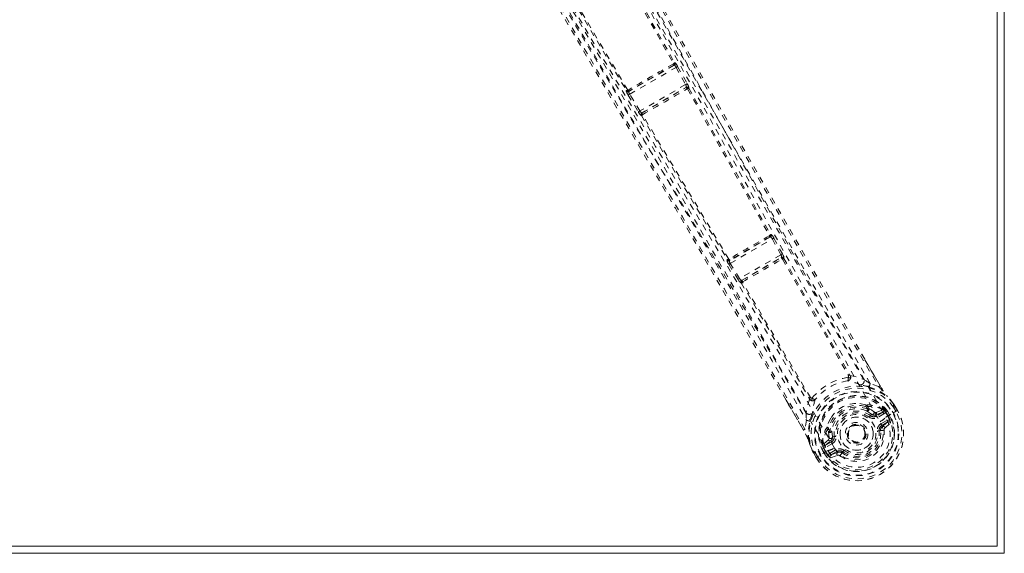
# Model space of a CAD drawing. Header units: inches. Extents: x 7.1 to 78.6, y 22.7 to 58.4.
# Tile 4 of 7: x 62.3 to 78.6, y 22.7 to 31.5. Entities that reach past the tile are written whole.
import ezdxf

# ---------------------------------------------------------------- set-up
doc = ezdxf.new("R2010")
doc.units = ezdxf.units.IN
doc.header["$MEASUREMENT"] = 0
doc.linetypes.add('SLD-Dashed', pattern=[0.075, 0.05, -0.025])
doc.linetypes.add('SLD-Solid', pattern=[0])

msp = doc.modelspace()

# ---------------------------------------------------------------- linework, layer by layer
at = {"color": 7, "linetype": 'SLD-Solid', "lineweight": 15}
for p, q in [((78.59, 58.432), (78.59, 22.682)), ((78.472, 58.314), (78.472, 22.801)), ((78.472, 22.801), (78.472, 58.314)), ((78.472, 22.801), (7.208, 22.801)), ((7.208, 22.801), (78.472, 22.801)), ((78.59, 22.682), (7.09, 22.682))]:
    msp.add_line(p, q, dxfattribs=at)
at = {"color": 7, "linetype": 'SLD-Dashed', "lineweight": 0}
for p, q in [((71.75, 33.212), (73.101, 30.808)), ((71.769, 33.224), (73.119, 30.821)), ((70.914, 32.731), (72.32, 30.36)), ((72.341, 30.369), (70.934, 32.741)), ((73.115, 30.781), (72.357, 30.343)), ((72.374, 30.301), (73.143, 30.745)), ((73.108, 30.781), (73.115, 30.781)), ((73.119, 30.821), (73.127, 30.822)), ((73.143, 30.745), (73.3, 30.458)), ((73.169, 30.76), (73.327, 30.473)), ((73.3, 30.458), (72.544, 30.021)), ((72.575, 29.987), (73.314, 30.414)), ((73.314, 30.414), (73.313, 30.412)), ((73.356, 30.403), (73.354, 30.401)), ((72.32, 30.36), (72.316, 30.354)), ((72.348, 30.286), (72.518, 30.006)), ((72.357, 30.343), (72.361, 30.349)), ((72.544, 30.021), (72.374, 30.301)), ((72.564, 29.946), (72.567, 29.946)), ((72.577, 29.988), (72.575, 29.987)), ((74.711, 27.969), (74.722, 27.971)), ((74.711, 27.931), (74.027, 27.536)), ((74.043, 27.493), (74.741, 27.896)), ((74.7, 27.929), (74.711, 27.931)), ((74.741, 27.896), (74.881, 27.637)), ((74.767, 27.91), (74.907, 27.651)), ((74.881, 27.637), (74.197, 27.242)), ((74.907, 27.651), (74.92, 27.626)), ((73.995, 27.555), (73.987, 27.547)), ((74.017, 27.477), (74.171, 27.226)), ((74.022, 27.564), (74.022, 27.564)), ((74.027, 27.536), (74.035, 27.545)), ((74.197, 27.242), (74.043, 27.493)), ((74.231, 27.21), (74.892, 27.592)), ((74.892, 27.592), (74.889, 27.588)), ((74.911, 27.563), (76.004, 25.63)), ((74.933, 27.58), (74.93, 27.576)), ((74.93, 27.576), (76.023, 25.644)), ((74.171, 27.226), (74.187, 27.203)), ((74.22, 27.168), (74.225, 27.169)), ((74.225, 27.169), (75.352, 25.257)), ((74.235, 27.21), (74.231, 27.21)), ((75.373, 25.266), (74.246, 27.179)), ((74.249, 27.186), (74.249, 27.186)), ((76.227, 25.988), (76.531, 25.462)), ((76.005, 25.629), (76.004, 25.63)), ((76.035, 25.631), (76.035, 25.631)), ((76.505, 25.448), (76.364, 25.499)), ((75.256, 24.726), (74.969, 25.223)), ((75.357, 25.239), (75.357, 25.239)), ((75.373, 25.266), (75.374, 25.265)), ((76.638, 25.298), (76.65, 25.284)), ((76.753, 25.16), (76.751, 25.164)), ((76.289, 25.148), (76.309, 25.137)), ((76.326, 25.071), (76.306, 25.105)), ((76.385, 24.989), (76.306, 25.044)), ((76.325, 25.119), (76.344, 25.086)), ((76.453, 24.981), (76.577, 25.024)), ((76.464, 25.021), (76.575, 25.061)), ((76.577, 25.024), (76.466, 24.96)), ((76.588, 25.057), (76.575, 25.061)), ((76.593, 25.055), (76.589, 25.057)), ((76.609, 25.039), (76.617, 25.026)), ((76.624, 25.025), (76.609, 25.039)), ((76.617, 25.026), (76.656, 24.96)), ((76.622, 24.94), (76.748, 25.013)), ((76.624, 25.024), (76.649, 25.041)), ((76.661, 24.962), (76.625, 25.024)), ((76.649, 25.041), (76.65, 25.04)), ((76.65, 25.04), (76.686, 24.977)), ((76.748, 25.013), (76.768, 25.024)), ((76.791, 25.038), (76.752, 25.105)), ((76.768, 25.024), (76.814, 25.051)), ((76.816, 25.052), (76.776, 25.12)), ((76.778, 25.12), (76.778, 25.12)), ((76.817, 25.053), (76.778, 25.12)), ((76.814, 25.051), (76.817, 25.053)), ((75.307, 24.889), (75.281, 24.741)), ((76.367, 24.966), (76.385, 24.989)), ((76.385, 24.989), (76.405, 24.979)), ((76.453, 24.981), (76.466, 24.96)), ((76.592, 24.998), (76.481, 24.934)), ((76.542, 24.828), (76.643, 24.886)), ((76.557, 24.802), (76.658, 24.861)), ((76.658, 24.861), (76.567, 24.785)), ((76.611, 24.765), (76.702, 24.844)), ((76.622, 24.94), (76.622, 24.94)), ((76.656, 24.96), (76.661, 24.962)), ((75.648, 24.756), (75.648, 24.778)), ((75.656, 24.732), (75.675, 24.699)), ((75.675, 24.699), (75.683, 24.597)), ((75.677, 24.741), (75.697, 24.708)), ((75.73, 24.711), (75.738, 24.616)), ((76.537, 24.717), (76.513, 24.714)), ((76.567, 24.785), (76.557, 24.802)), ((75.67, 24.563), (75.581, 24.487)), ((75.611, 24.467), (75.711, 24.553)), ((75.723, 24.531), (75.611, 24.467)), ((75.711, 24.553), (75.723, 24.531)), ((75.738, 24.616), (75.767, 24.619)), ((76.004, 24.588), (75.998, 24.601)), ((76.009, 24.58), (76.004, 24.588)), ((75.406, 24.382), (75.404, 24.386)), ((75.43, 24.341), (75.406, 24.386)), ((75.454, 24.355), (75.492, 24.288)), ((75.662, 24.386), (75.516, 24.302)), ((75.561, 24.413), (75.588, 24.426)), ((75.562, 24.412), (75.561, 24.413)), ((75.598, 24.349), (75.562, 24.412)), ((75.577, 24.473), (75.581, 24.487)), ((75.577, 24.473), (75.577, 24.469)), ((75.577, 24.473), (75.577, 24.473)), ((75.588, 24.427), (75.578, 24.451)), ((75.581, 24.487), (75.581, 24.487)), ((75.581, 24.487), (75.581, 24.487)), ((75.583, 24.446), (75.59, 24.433)), ((75.588, 24.427), (75.583, 24.446)), ((75.588, 24.426), (75.623, 24.364)), ((75.59, 24.433), (75.628, 24.366)), ((75.628, 24.366), (75.623, 24.364)), ((75.738, 24.505), (75.626, 24.441)), ((75.628, 24.366), (75.628, 24.366)), ((75.663, 24.386), (75.662, 24.386)), ((75.698, 24.341), (75.799, 24.399)), ((75.713, 24.315), (75.814, 24.374)), ((75.824, 24.356), (75.713, 24.315)), ((75.824, 24.356), (75.814, 24.374)), ((75.862, 24.301), (75.898, 24.348)), ((75.898, 24.348), (75.892, 24.352)), ((75.912, 24.367), (75.898, 24.348)), ((75.467, 24.273), (75.428, 24.341)), ((75.428, 24.341), (75.428, 24.341)), ((75.429, 24.342), (75.468, 24.273)), ((75.467, 24.273), (75.47, 24.275)), ((75.516, 24.302), (75.47, 24.275)), ((75.705, 24.269), (75.82, 24.308))]:
    msp.add_line(p, q, dxfattribs=at)
at = {"color": 7, "linetype": 'SLD-Dashed', "lineweight": 0, "flags": 128}
for points in [[(68.067, 40.203), (68.53, 39.39), (69.011, 38.545), (69.51, 37.669), (69.89, 37.001), (69.941, 36.912), (69.991, 36.823), (70.042, 36.734), (70.093, 36.644), (70.144, 36.554), (70.206, 36.446), (70.387, 36.127), (70.553, 35.836), (70.703, 35.572), (70.837, 35.336), (71.088, 34.895), (71.308, 34.509), (71.634, 33.937), (71.93, 33.416), (72.198, 32.946), (72.499, 32.417), (72.806, 31.879), (73.4, 30.838), (74.034, 29.731), (74.647, 28.662), (75.265, 27.586), (75.891, 26.504), (76.505, 25.448)], [(68.093, 40.218), (70.196, 36.524), (72.298, 32.831), (74.406, 29.141), (76.227, 25.988)], [(68.037, 40.077), (69.261, 37.963), (70.478, 35.846), (71.686, 33.726), (72.883, 31.601), (73.816, 29.93), (74.746, 28.26), (75.678, 26.594), (76.622, 24.94)], [(67.971, 39.974), (69.192, 37.865), (70.406, 35.752), (71.61, 33.636), (72.802, 31.515), (73.731, 29.847), (74.657, 28.18), (75.587, 26.517), (76.529, 24.866)], [(74.969, 25.223), (73.132, 28.406), (70.99, 32.076), (68.843, 35.743), (66.695, 39.411)], [(75.281, 24.741), (74.616, 25.9), (73.939, 27.073), (73.248, 28.265), (72.581, 29.411), (71.893, 30.591), (71.204, 31.77), (70.547, 32.893), (69.964, 33.888), (69.557, 34.584), (68.887, 35.727), (68.31, 36.713), (67.759, 37.653), (67.23, 38.558), (66.721, 39.426)], [(66.845, 39.389), (68.065, 37.272), (69.289, 35.159), (70.521, 33.053), (71.763, 30.954), (72.744, 29.311), (73.725, 27.671), (74.701, 26.03), (75.663, 24.386)], [(75.772, 24.429), (74.796, 26.101), (73.803, 27.767), (72.804, 29.432), (71.806, 31.101), (70.814, 32.775), (69.523, 34.975), (68.242, 37.183), (66.967, 39.395)], [(76.364, 25.499), (75.983, 26.155), (75.586, 26.843), (75.171, 27.562), (74.74, 28.314), (74.316, 29.052), (73.96, 29.675), (73.62, 30.27), (73.255, 30.908), (72.866, 31.591), (72.746, 31.801), (72.625, 32.014), (72.501, 32.232), (72.393, 32.421), (72.306, 32.575), (72.214, 32.736), (72.118, 32.904), (72.018, 33.08), (71.815, 33.436), (71.597, 33.819), (71.364, 34.229), (71.318, 34.309), (71.307, 34.33), (71.298, 34.344), (71.287, 34.364), (71.272, 34.39), (71.255, 34.421), (71.234, 34.457), (71.162, 34.584), (71.066, 34.752), (70.967, 34.927), (70.851, 35.13), (70.718, 35.363), (70.662, 35.463), (70.602, 35.567), (70.541, 35.676), (70.476, 35.789), (70.435, 35.861), (70.396, 35.93), (69.983, 36.656), (69.585, 37.355), (69.208, 38.017), (68.852, 38.643), (68.517, 39.231)], [(76.256, 25.566), (74.296, 28.967), (72.349, 32.376), (70.407, 35.789), (68.465, 39.201)], [(67.39, 38.58), (69.374, 35.192), (71.358, 31.804), (73.338, 28.414), (75.303, 25.016)], [(67.338, 38.55), (67.647, 38.023), (67.974, 37.465), (68.319, 36.876), (68.681, 36.257), (69.056, 35.617), (69.106, 35.53), (69.157, 35.444), (69.208, 35.357), (69.259, 35.269), (69.311, 35.181), (69.376, 35.071), (69.571, 34.738), (69.744, 34.442), (69.896, 34.183), (70.026, 33.96), (70.098, 33.838), (70.161, 33.73), (70.216, 33.636), (70.262, 33.558), (70.299, 33.495), (70.328, 33.446), (70.393, 33.333), (70.482, 33.182), (70.746, 32.732), (70.989, 32.316), (71.105, 32.118), (71.216, 31.928), (71.322, 31.748), (71.453, 31.524), (71.585, 31.297), (71.714, 31.076), (71.84, 30.861), (72.404, 29.895), (73.004, 28.867), (73.578, 27.882), (74.157, 26.883), (74.739, 25.876), (75.307, 24.889)], [(73.098, 30.802), (73.099, 30.802), (73.1, 30.803), (73.1, 30.805), (73.101, 30.808)], [(73.108, 30.781), (73.113, 30.785), (73.117, 30.789), (73.119, 30.794), (73.119, 30.799), (73.116, 30.803), (73.112, 30.806), (73.107, 30.808), (73.101, 30.808)], [(73.169, 30.76), (73.168, 30.759), (73.167, 30.758), (73.164, 30.757), (73.161, 30.755), (73.157, 30.753), (73.153, 30.751), (73.148, 30.748), (73.143, 30.745)], [(73.327, 30.473), (73.324, 30.471), (73.318, 30.468), (73.31, 30.463), (73.3, 30.458)], [(73.335, 30.388), (73.339, 30.394), (73.34, 30.4), (73.34, 30.406), (73.337, 30.411), (73.332, 30.414), (73.326, 30.416), (73.32, 30.415), (73.313, 30.412)], [(73.335, 30.456), (73.333, 30.46), (73.325, 30.472)], [(73.354, 30.401), (74.033, 29.184), (74.711, 27.969)], [(72.341, 30.369), (72.338, 30.364), (72.336, 30.359), (72.337, 30.354), (72.34, 30.349), (72.344, 30.347), (72.349, 30.346), (72.355, 30.347), (72.361, 30.349)], [(72.374, 30.301), (72.369, 30.298), (72.365, 30.296), (72.361, 30.293), (72.357, 30.291), (72.354, 30.289), (72.351, 30.287), (72.349, 30.286), (72.348, 30.286)], [(73.335, 30.388), (74.014, 29.171), (74.692, 27.955)], [(72.544, 30.021), (72.535, 30.016), (72.527, 30.011), (72.521, 30.008), (72.518, 30.006)], [(72.52, 30.007), (72.526, 29.994), (72.529, 29.99)], [(72.577, 29.988), (72.572, 29.983), (72.568, 29.978), (72.566, 29.972), (72.567, 29.966), (72.569, 29.962), (72.574, 29.958), (72.58, 29.956), (72.587, 29.956)], [(72.567, 29.946), (73.281, 28.75), (73.995, 27.555)], [(72.59, 29.963), (72.589, 29.963), (72.588, 29.962), (72.588, 29.96), (72.587, 29.956)], [(74.016, 27.565), (73.302, 28.76), (72.587, 29.956)], [(74.689, 27.949), (74.69, 27.949), (74.691, 27.95), (74.692, 27.952), (74.692, 27.955)], [(74.7, 27.929), (74.705, 27.932), (74.708, 27.937), (74.71, 27.942), (74.71, 27.947), (74.707, 27.951), (74.703, 27.954), (74.698, 27.955), (74.692, 27.955)], [(74.767, 27.91), (74.766, 27.91), (74.764, 27.909), (74.761, 27.907), (74.758, 27.905), (74.754, 27.903), (74.75, 27.901), (74.745, 27.899), (74.741, 27.896)], [(74.907, 27.651), (74.904, 27.65), (74.898, 27.646), (74.89, 27.642), (74.881, 27.637)], [(74.016, 27.565), (74.013, 27.56), (74.012, 27.554), (74.012, 27.549), (74.015, 27.545), (74.018, 27.543), (74.023, 27.542), (74.029, 27.543), (74.035, 27.545)], [(74.043, 27.493), (74.038, 27.49), (74.034, 27.488), (74.03, 27.485), (74.026, 27.483), (74.023, 27.481), (74.02, 27.479), (74.018, 27.478), (74.017, 27.477)], [(74.911, 27.563), (74.915, 27.569), (74.916, 27.575), (74.916, 27.581), (74.913, 27.587), (74.908, 27.59), (74.902, 27.591), (74.896, 27.591), (74.889, 27.588)], [(74.911, 27.563), (74.907, 27.565), (74.905, 27.565), (74.904, 27.565), (74.903, 27.564)], [(74.197, 27.242), (74.188, 27.237), (74.18, 27.232), (74.174, 27.228), (74.171, 27.226)], [(74.235, 27.21), (74.229, 27.206), (74.226, 27.201), (74.224, 27.195), (74.225, 27.189), (74.228, 27.184), (74.233, 27.181), (74.239, 27.179), (74.246, 27.179)], [(74.249, 27.186), (74.248, 27.186), (74.247, 27.185), (74.246, 27.183), (74.246, 27.179)], [(76.529, 25.462), (76.389, 25.702), (76.269, 25.909), (76.223, 25.987)], [(75.997, 25.602), (76.006, 25.596), (76.015, 25.593), (76.024, 25.593), (76.031, 25.596), (76.037, 25.602), (76.039, 25.611), (76.039, 25.621), (76.035, 25.631)], [(76.035, 25.631), (76.148, 25.605), (76.256, 25.566)], [(76.221, 25.471), (76.208, 25.474), (76.2, 25.477)], [(76.347, 25.443), (76.496, 25.387), (76.643, 25.292)], [(76.531, 25.462), (76.531, 25.462), (76.53, 25.462), (76.527, 25.461), (76.524, 25.459), (76.521, 25.457), (76.516, 25.454), (76.511, 25.451), (76.505, 25.448)], [(74.972, 25.225), (75.092, 25.014), (75.257, 24.727)], [(75.357, 25.239), (75.323, 25.129), (75.303, 25.016)], [(75.357, 25.239), (75.364, 25.231), (75.372, 25.226), (75.381, 25.224), (75.389, 25.225), (75.396, 25.23), (75.4, 25.238), (75.402, 25.248), (75.401, 25.258)], [(76.289, 25.148), (76.189, 25.166), (76.128, 25.165)], [(76.65, 25.284), (76.647, 25.289), (76.643, 25.292)], [(76.751, 25.164), (76.694, 25.236), (76.643, 25.292)], [(76.753, 25.16), (76.698, 25.23), (76.65, 25.284)], [(76.752, 25.105), (76.751, 25.11), (76.753, 25.123), (76.752, 25.128), (76.75, 25.133), (76.749, 25.137), (76.748, 25.139), (76.749, 25.141), (76.751, 25.144), (76.754, 25.147), (76.755, 25.148), (76.755, 25.15), (76.753, 25.154), (76.75, 25.162), (76.749, 25.163), (76.749, 25.164), (76.75, 25.164), (76.751, 25.164)], [(75.402, 24.999), (75.406, 25.011), (75.408, 25.019)], [(76.309, 25.137), (76.31, 25.137), (76.325, 25.119)], [(76.344, 25.086), (76.385, 25.061), (76.429, 25.027)], [(76.429, 25.027), (76.449, 25.019), (76.464, 25.021)], [(76.592, 24.998), (76.59, 25.003), (76.587, 25.008), (76.584, 25.013), (76.582, 25.017), (76.58, 25.02), (76.579, 25.022), (76.578, 25.024), (76.577, 25.024)], [(76.617, 25.026), (76.607, 25.01), (76.592, 24.998)], [(76.624, 25.025), (76.624, 25.024), (76.624, 25.024)], [(76.752, 25.105), (76.758, 25.108), (76.763, 25.111), (76.768, 25.114), (76.772, 25.116), (76.775, 25.118), (76.777, 25.119), (76.778, 25.12), (76.778, 25.12)], [(76.817, 25.053), (76.817, 25.053), (76.817, 25.052), (76.814, 25.051), (76.811, 25.049), (76.807, 25.047), (76.802, 25.044), (76.797, 25.041), (76.791, 25.038)], [(75.346, 24.544), (75.338, 24.719), (75.364, 24.875)], [(75.714, 24.926), (75.683, 24.874), (75.648, 24.778)], [(75.772, 24.429), (75.818, 24.364), (75.878, 24.309), (75.948, 24.269), (76.027, 24.243), (76.11, 24.234), (76.194, 24.24), (76.276, 24.262), (76.353, 24.298), (76.422, 24.347), (76.482, 24.407), (76.53, 24.476), (76.563, 24.553), (76.58, 24.633), (76.581, 24.715), (76.563, 24.794), (76.529, 24.866)], [(76.349, 24.942), (76.353, 24.947), (76.356, 24.951), (76.359, 24.955), (76.362, 24.959), (76.364, 24.962), (76.366, 24.964), (76.367, 24.965), (76.367, 24.966)], [(76.481, 24.934), (76.478, 24.939), (76.475, 24.944), (76.472, 24.948), (76.47, 24.952), (76.468, 24.955), (76.467, 24.958), (76.466, 24.959), (76.466, 24.96)], [(76.643, 24.886), (76.665, 24.894), (76.688, 24.893)], [(76.658, 24.861), (76.657, 24.861), (76.656, 24.863), (76.655, 24.865), (76.653, 24.868), (76.651, 24.872), (76.648, 24.877), (76.645, 24.882), (76.643, 24.886)], [(75.256, 24.726), (75.255, 24.726), (75.256, 24.727), (75.258, 24.728), (75.261, 24.73), (75.265, 24.732), (75.27, 24.735), (75.275, 24.738), (75.281, 24.741)], [(75.333, 24.575), (75.31, 24.624), (75.256, 24.726)], [(75.656, 24.732), (75.648, 24.755), (75.648, 24.756)], [(76.483, 24.71), (76.489, 24.711), (76.494, 24.712), (76.499, 24.712), (76.504, 24.713), (76.507, 24.713), (76.51, 24.714), (76.512, 24.714), (76.513, 24.714)], [(76.542, 24.828), (76.545, 24.823), (76.547, 24.818), (76.55, 24.814), (76.552, 24.81), (76.554, 24.807), (76.555, 24.804), (76.556, 24.803), (76.557, 24.802)], [(75.35, 24.534), (75.343, 24.553), (75.333, 24.575)], [(75.346, 24.544), (75.348, 24.539), (75.35, 24.534)], [(75.346, 24.544), (75.37, 24.472), (75.404, 24.386)], [(75.406, 24.382), (75.373, 24.465), (75.35, 24.534)], [(75.683, 24.597), (75.68, 24.575), (75.67, 24.563)], [(75.738, 24.505), (75.735, 24.51), (75.732, 24.515), (75.73, 24.519), (75.728, 24.523), (75.726, 24.526), (75.724, 24.529), (75.723, 24.53), (75.723, 24.531)], [(75.797, 24.623), (75.791, 24.622), (75.785, 24.622), (75.78, 24.621), (75.776, 24.621), (75.772, 24.62), (75.769, 24.62), (75.768, 24.619), (75.767, 24.619)], [(75.404, 24.386), (75.404, 24.387), (75.404, 24.388), (75.405, 24.387), (75.406, 24.386), (75.411, 24.379), (75.414, 24.376), (75.416, 24.376), (75.417, 24.376), (75.421, 24.376), (75.423, 24.377), (75.424, 24.377), (75.426, 24.376), (75.431, 24.37), (75.434, 24.367), (75.438, 24.364), (75.447, 24.361), (75.451, 24.359), (75.454, 24.355)], [(75.454, 24.355), (75.449, 24.352), (75.443, 24.349), (75.439, 24.347), (75.434, 24.344), (75.431, 24.342), (75.429, 24.341), (75.428, 24.341), (75.428, 24.341)], [(75.588, 24.426), (75.588, 24.426), (75.588, 24.427)], [(75.626, 24.441), (75.609, 24.434), (75.59, 24.433)], [(75.611, 24.467), (75.612, 24.466), (75.612, 24.464), (75.614, 24.462), (75.616, 24.459), (75.618, 24.455), (75.621, 24.45), (75.623, 24.446), (75.626, 24.441)], [(75.799, 24.399), (75.802, 24.395), (75.805, 24.39), (75.807, 24.385), (75.809, 24.381), (75.811, 24.378), (75.813, 24.376), (75.814, 24.374), (75.814, 24.374)], [(75.93, 24.391), (75.927, 24.387), (75.924, 24.382), (75.921, 24.378), (75.918, 24.375), (75.916, 24.372), (75.914, 24.369), (75.913, 24.368), (75.912, 24.367)], [(75.492, 24.288), (75.487, 24.285), (75.482, 24.282), (75.477, 24.279), (75.473, 24.277), (75.47, 24.275), (75.467, 24.274), (75.467, 24.273), (75.467, 24.273)], [(75.67, 24.305), (75.68, 24.326), (75.698, 24.341)], [(75.698, 24.341), (75.701, 24.336), (75.704, 24.331), (75.706, 24.327), (75.709, 24.323), (75.71, 24.32), (75.712, 24.317), (75.713, 24.316), (75.713, 24.315)]]:
    msp.add_lwpolyline(points, dxfattribs=at)
at = {"color": 7, "linetype": 'SLD-Dashed', "lineweight": 0}
for radius in [0.7, 0.69, 0.623, 0.32, 0.275, 0.188, 0.157, 0.142, 0.139, 0.138]:
    msp.add_circle((76.14, 24.667), radius, dxfattribs=at)
for centre, radius, start, end in [((90.272, 0.189), 35.101, 119.2921, 120.7078), ((89.424, 1.659), 33.381, 119.2659, 120.7341), ((73.074, 30.783), 0.0313, 353.2211, 37.6817), ((73.061, 30.887), 0.0882, 297.0387, 311.7832), ((73.117, 30.758), 0.0244, 111.2248, 120.3236), ((73.093, 30.807), 0.0301, 300.5268, 28.456), ((73.1, 30.807), 0.0301, 300.5006, 28.4989), ((73.073, 30.72), 0.0749, 20.0554, 55.3129), ((72.988, 30.68), 0.198, 23.708, 45.5659), ((56.095, 59.386), 33.703, 299.2857, 300.7141), ((73.24, 30.415), 0.0743, 359.6669, 35.7202), ((73.297, 30.432), 0.0253, 298.8447, 309.4526), ((73.292, 30.376), 0.038, 20.8307, 63.5573), ((73.328, 30.386), 0.0301, 28.8949, 119.4203), ((73.329, 30.388), 0.0301, 28.8933, 119.4431), ((73.168, 30.366), 0.192, 11.1625, 33.9059), ((73.297, 30.464), 0.0848, 296.8424, 312.2514), ((72.508, 30.403), 0.198, 194.4365, 216.2891), ((72.342, 30.369), 0.0301, 211.4899, 299.5107), ((72.293, 30.443), 0.0882, 288.2122, 302.9625), ((72.346, 30.375), 0.0301, 211.5456, 299.4702), ((72.345, 30.374), 0.00596, 225.8318, 294.2742), ((72.376, 30.38), 0.0313, 202.3264, 246.7751), ((72.431, 30.349), 0.0749, 184.6938, 219.9419), ((72.376, 30.33), 0.0242, 119.64, 128.8374), ((56.017, 59.52), 33.886, 299.2798, 300.7202), ((73.331, 30.383), 0.00679, 44.3928, 114.5308), ((72.69, 30.09), 0.192, 206.0957, 228.8404), ((72.612, 30.052), 0.0743, 204.2834, 240.328), ((72.59, 29.962), 0.0301, 120.5538, 211.109), ((72.593, 29.962), 0.0301, 120.5768, 211.1128), ((72.541, 30.027), 0.0847, 287.741, 303.1625), ((72.567, 30.014), 0.0281, 291.0955, 300.6474), ((72.619, 29.987), 0.038, 176.4485, 219.167), ((92.097, -2.974), 35.486, 119.3769, 120.6205), ((74.663, 27.929), 0.0331, 356.3832, 37.0315), ((74.656, 28.025), 0.0785, 296.9175, 313.9896), ((74.684, 27.955), 0.0301, 300.8048, 28.1031), ((74.696, 27.957), 0.0301, 300.7759, 28.1959), ((74.628, 27.855), 0.149, 21.8484, 51.0532), ((91.071, -1.195), 33.41, 119.3486, 120.6513), ((74.71, 27.903), 0.0273, 111.8561, 120.2529), ((74.685, 27.879), 0.0582, 17.5353, 63.7693), ((74.834, 27.602), 0.0589, 350.1721, 37.0025), ((74.85, 27.581), 0.0829, 359.0809, 33.0426), ((74.135, 27.57), 0.149, 188.9469, 218.151), ((74.013, 27.562), 0.0301, 211.7797, 299.2505), ((73.973, 27.631), 0.0784, 285.9992, 303.0915), ((74.02, 27.571), 0.0301, 211.8884, 299.2021), ((74.02, 27.569), 0.00598, 226.9197, 293.928), ((74.053, 27.577), 0.0331, 202.9607, 243.6164), ((74.086, 27.532), 0.0583, 176.2391, 222.4524), ((74.051, 27.525), 0.0254, 119.451, 128.4888), ((57.67, 56.658), 33.787, 299.3679, 300.632), ((57.604, 56.772), 33.946, 299.3628, 300.6385), ((74.869, 27.615), 0.0336, 299.4892, 308.1699), ((74.864, 27.549), 0.0426, 21.371, 59.9063), ((74.904, 27.562), 0.0301, 28.5533, 119.0959), ((74.907, 27.565), 0.0301, 28.5705, 119.1283), ((74.877, 27.631), 0.0767, 296.8676, 314.407), ((74.261, 27.24), 0.0829, 206.9584, 240.9181), ((74.251, 27.265), 0.0589, 202.9942, 249.829), ((74.246, 27.184), 0.0301, 120.8776, 211.4199), ((74.25, 27.185), 0.0301, 120.9035, 211.445), ((74.204, 27.243), 0.0767, 285.5974, 303.125), ((74.224, 27.238), 0.0296, 291.2568, 301.0925), ((74.282, 27.213), 0.0426, 180.0979, 218.6192), ((76.149, 24.652), 0.963, 99.0616, 140.948), ((76.114, 24.711), 0.841, 98.2528, 141.7504), ((75.981, 25.604), 0.0608, 281.8526, 26.6893), ((75.912, 25.578), 0.0884, 337.1355, 15.7082), ((75.827, 24.675), 0.885, 65.0111, 79.1443), ((75.981, 25.622), 0.0249, 309.8141, 18.1802), ((75.969, 25.696), 0.0746, 297.7882, 315.7739), ((76.048, 25.655), 0.0278, 204.3135, 241.8567), ((76.202, 25.538), 0.0608, 268.0539, 27.8234), ((72.63, 19.628), 6.958, 57.5454, 58.5879), ((75.423, 25.74), 0.971, 342.1784, 345.6372), ((76.14, 24.667), 0.788, 39.1184, 200.8816), ((76.14, 24.667), 0.753, 35.5815, 204.4203), ((75.802, 23.315), 2.197, 75.6333, 79.0202), ((79.408, 27.891), 3.794, 220.0832, 223.225), ((78.957, 26.963), 2.855, 211.7275, 215.6803), ((77.69, 26.105), 1.326, 209.0071, 217.503), ((75.333, 25.329), 0.0746, 284.235, 302.2054), ((75.327, 25.24), 0.0299, 359.4686, 34.367), ((75.408, 25.273), 0.0608, 213.3107, 318.1467), ((75.393, 25.283), 0.026, 223.3977, 288.5601), ((75.464, 25.32), 0.0884, 224.2808, 262.8733), ((76.289, 24.942), 0.885, 160.8574, 174.9885), ((76.14, 24.667), 0.632, 36.2981, 203.702), ((76.14, 24.667), 0.602, 36.4998, 199.3934), ((76.123, 24.696), 0.47, 89.4274, 150.6379), ((76.396, 24.914), 0.434, 28.3226, 35.6284), ((75.354, 25.048), 0.0608, 212.1727, 331.9488), ((82.386, 25.192), 7.086, 181.4223, 182.4461), ((76.14, 24.667), 0.78, 210, 29.6863), ((76.14, 24.667), 0.78, 210.3208, 29.6784), ((76.14, 24.667), 0.75, 210.3209, 29.679), ((76.156, 24.639), 0.498, 74.7112, 165.2889), ((76.145, 24.658), 0.451, 66.3983, 173.6016), ((76.138, 24.671), 0.41, 65.7179, 174.3037), ((76.14, 24.667), 0.376, 52.774, 187.226), ((76.14, 24.667), 0.346, 52.7741, 187.226), ((76.247, 25.136), 0.0441, 337.0405, 15.3977), ((76.279, 25.088), 0.0316, 30.7196, 75.4043), ((76.304, 24.657), 0.491, 54.6716, 91.7214), ((76.271, 25.17), 0.0746, 298.1582, 316.2422), ((76.316, 25.073), 0.0305, 250.941, 24.043), ((76.281, 25.083), 0.0464, 303.7004, 345.7241), ((76.357, 24.685), 0.435, 59.8475, 94.1931), ((76.29, 25.137), 0.0744, 298.1618, 316.2893), ((76.4, 25.017), 0.031, 241.7531, 20.0614), ((76.438, 25.007), 0.03, 301.1039, 29.1161), ((76.563, 25.051), 0.0305, 299.0026, 7.7993), ((76.548, 24.995), 0.0746, 35.4401, 53.3747), ((76.064, 24.713), 0.821, 29.6505, 32.9217), ((75.569, 25.825), 0.972, 254.3622, 257.8189), ((77.479, 24.283), 2.197, 160.9798, 164.3668), ((76.14, 24.667), 0.629, 210.4096, 29.5861), ((76.14, 24.667), 0.599, 210.4095, 29.5861), ((76.142, 24.663), 0.554, 210.0503, 29.957), ((76.14, 24.667), 0.275, 359.9999, 180.0001), ((76.421, 25.037), 0.119, 232.774, 300.0004), ((76.421, 25.037), 0.089, 232.774, 300), ((76.427, 25.029), 0.0542, 246.2224, 299.383), ((76.337, 25.204), 0.389, 299.6776, 317.1685), ((76.14, 24.667), 0.593, 22.3909, 29.5868), ((76.673, 24.835), 0.0299, 17.8947, 121.9498), ((76.498, 24.814), 0.206, 8.3425, 22.344), ((72.525, 23.263), 3.1, 25.0402, 28.2122), ((71.714, 23.449), 3.794, 16.7751, 19.9174), ((76.058, 24.522), 0.483, 147.9637, 185.8047), ((76.015, 24.488), 0.434, 145.8009, 180.1518), ((75.68, 24.809), 0.0441, 224.6118, 262.9514), ((75.638, 24.805), 0.0746, 283.7637, 301.8369), ((75.705, 24.757), 0.0316, 164.5878, 209.2941), ((75.7, 24.717), 0.0305, 215.9483, 349.0195), ((75.657, 24.771), 0.0744, 283.7113, 301.8453), ((75.709, 24.753), 0.0466, 254.3474, 296.1407), ((76.14, 24.667), 0.459, 232.774, 7.226), ((76.14, 24.667), 0.4, 232.774, 7.226), ((76.14, 24.667), 0.376, 232.774, 7.226), ((76.14, 24.667), 0.346, 232.774, 7.2258), ((76.14, 24.667), 0.156, 95.0098, 140.1679), ((76.601, 24.725), 0.119, 119.9993, 187.2276), ((76.601, 24.725), 0.089, 120, 187.226), ((76.608, 24.726), 0.0714, 124.7389, 187.1478), ((75.91, 29.899), 5.219, 276.8994, 277.5507), ((76.581, 24.758), 0.0301, 12.3825, 118.542), ((76.641, 24.73), 0.0456, 131.4089, 187.4169), ((75.696, 24.579), 0.0299, 210.8824, 298.9027), ((75.707, 24.617), 0.031, 220.0017, 358.1899), ((75.674, 24.606), 0.0647, 304.7233, 8.8795), ((75.679, 24.608), 0.089, 300, 7.226), ((75.679, 24.608), 0.119, 299.9998, 7.2271), ((76.14, 24.667), 0.275, 179.9998, 0.0002), ((76.121, 24.747), 0.803, 207.0427, 210.3888), ((75.595, 24.493), 0.0305, 232.2061, 300.9902), ((75.683, 24.486), 0.107, 189.3761, 201.8129), ((76.14, 24.667), 0.593, 210.4056, 217.6091), ((75.587, 24.736), 0.358, 282.1156, 301.0946), ((75.859, 24.296), 0.119, 52.773, 120.0003), ((75.84, 24.33), 0.0301, 121.4474, 227.6272), ((75.859, 24.296), 0.089, 52.774, 120), ((75.855, 24.291), 0.0716, 58.9511, 115.1665), ((75.833, 24.43), 0.206, 217.6614, 231.6566), ((75.727, 24.289), 0.0299, 118.0462, 222.1104), ((75.834, 24.265), 0.0457, 52.6499, 108.5245)]:
    msp.add_arc(centre, radius, start, end, dxfattribs=at)

doc.saveas('drawing.dxf')
